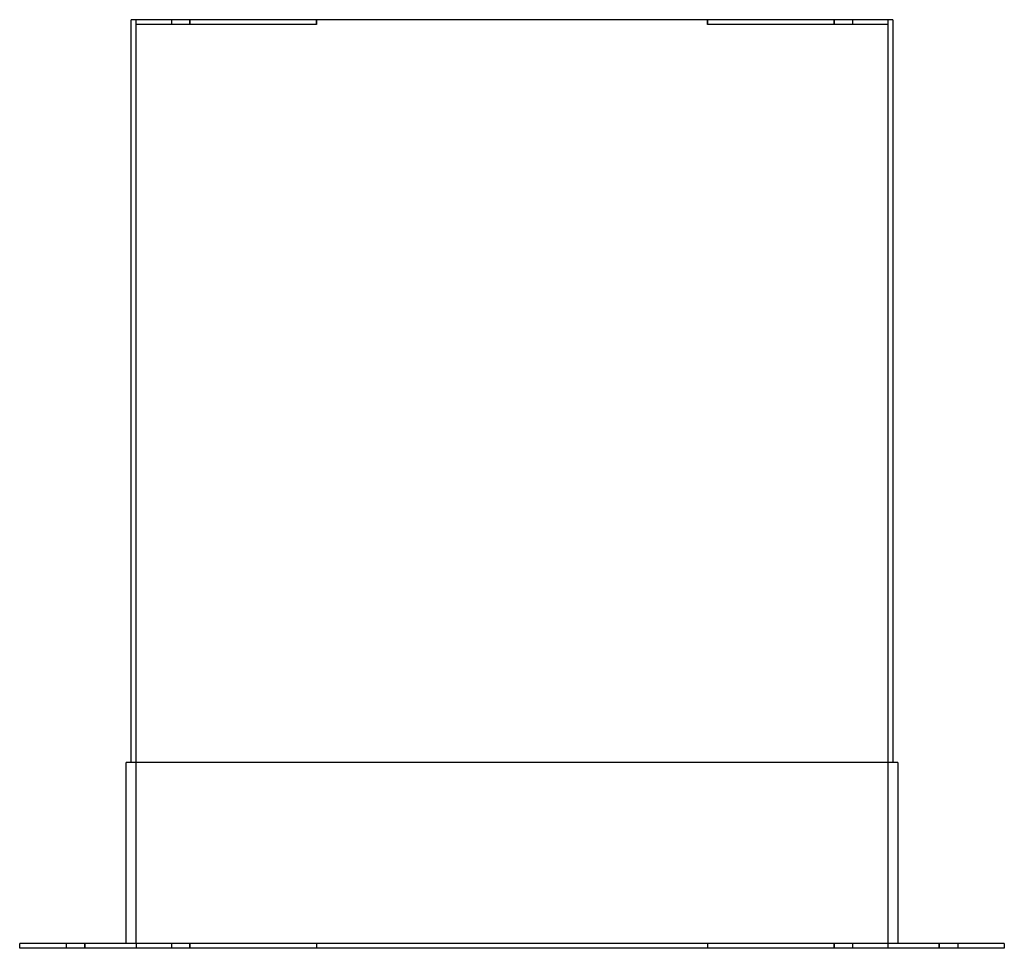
# Model space of a CAD drawing. Header units: millimetres. Extents: x -398 to 398, y 0 to 750.
import ezdxf

# ---------------------------------------------------------------- set-up
doc = ezdxf.new("R2010")
doc.units = ezdxf.units.MM
doc.layers.add('HIDDEN', color=7, linetype='Continuous')
doc.layers.add('THICK', color=7, linetype='Continuous')

msp = doc.modelspace()

# ---------------------------------------------------------------- linework, layer by layer
at = {"layer": 'HIDDEN'}
for p, q in [((-307.5, 750), (-307.5, 750)), ((-303.5, 750), (-303.5, 750)), ((-303.5, 746), (-303.5, 750)), ((-275, 750), (-275, 746)), ((-275, 750), (-275, 746)), ((-260, 746), (-260, 750)), ((-260, 750), (-260, 746)), ((-157.75, 750), (-157.75, 746)), ((-157.75, 746), (-157.75, 750)), ((157.75, 746), (157.75, 750)), ((157.75, 750), (157.75, 746)), ((260, 746), (260, 750)), ((260, 750), (260, 746)), ((275, 750), (275, 746)), ((275, 750), (275, 746)), ((303.5, 750), (303.5, 750)), ((303.5, 750), (303.5, 746)), ((307.5, 750), (307.5, 750)), ((-303.5, 4), (-303.5, 746)), ((-157.75, 746), (-303.5, 746)), ((-303.5, 746), (-303.5, 746)), ((-303.5, 746), (-303.5, 746)), ((303.5, 746), (157.75, 746)), ((303.5, 746), (303.5, 4)), ((303.5, 746), (303.5, 746)), ((303.5, 746), (303.5, 746)), ((-311.5, 150), (-311.5, 150)), ((-307.5, 150), (-307.5, 150)), ((307.5, 150), (307.5, 150)), ((311.5, 150), (311.5, 150)), ((-397.5, 4), (-397.5, 4)), ((-397.5, 0), (-397.5, 0)), ((-360, 4), (-360, 0)), ((-360, 4), (-360, 0)), ((-345, 0), (-345, 4)), ((-345, 4), (-345, 0)), ((-311.5, 4), (-311.5, 4)), ((-303.5, 4), (-303.5, 4)), ((-303.5, 4), (-303.5, 4)), ((-157.75, 4), (-303.5, 4)), ((-303.5, 4), (-303.5, 0)), ((-303.5, 0), (-303.5, 0)), ((-275, 4), (-275, 0)), ((-275, 4), (-275, 0)), ((-260, 0), (-260, 4)), ((-260, 4), (-260, 0)), ((-157.75, 4), (-157.75, 0)), ((-157.75, 4), (-157.75, 0)), ((303.5, 4), (157.75, 4)), ((157.75, 4), (157.75, 0)), ((157.75, 4), (157.75, 0)), ((260, 0), (260, 4)), ((260, 4), (260, 0)), ((275, 4), (275, 0)), ((275, 4), (275, 0)), ((303.5, 4), (303.5, 4)), ((303.5, 4), (303.5, 4)), ((303.5, 4), (303.5, 0)), ((303.5, 0), (303.5, 0)), ((311.5, 4), (311.5, 4)), ((345, 0), (345, 4)), ((345, 4), (345, 0)), ((360, 4), (360, 0)), ((360, 4), (360, 0)), ((397.5, 4), (397.5, 4)), ((397.5, 0), (397.5, 0))]:
    msp.add_line(p, q, dxfattribs=at)
at = {"layer": 'THICK'}
for p, q in [((307.5, 750), (-307.5, 750)), ((-307.5, 150), (-307.5, 750)), ((307.5, 750), (307.5, 150)), ((311.5, 150), (-311.5, 150)), ((-311.5, 4), (-311.5, 150)), ((311.5, 150), (311.5, 4)), ((-397.5, 0), (-397.5, 4)), ((397.5, 4), (-397.5, 4)), ((397.5, 0), (-397.5, 0)), ((397.5, 4), (397.5, 0))]:
    msp.add_line(p, q, dxfattribs=at)

doc.saveas('drawing.dxf')
